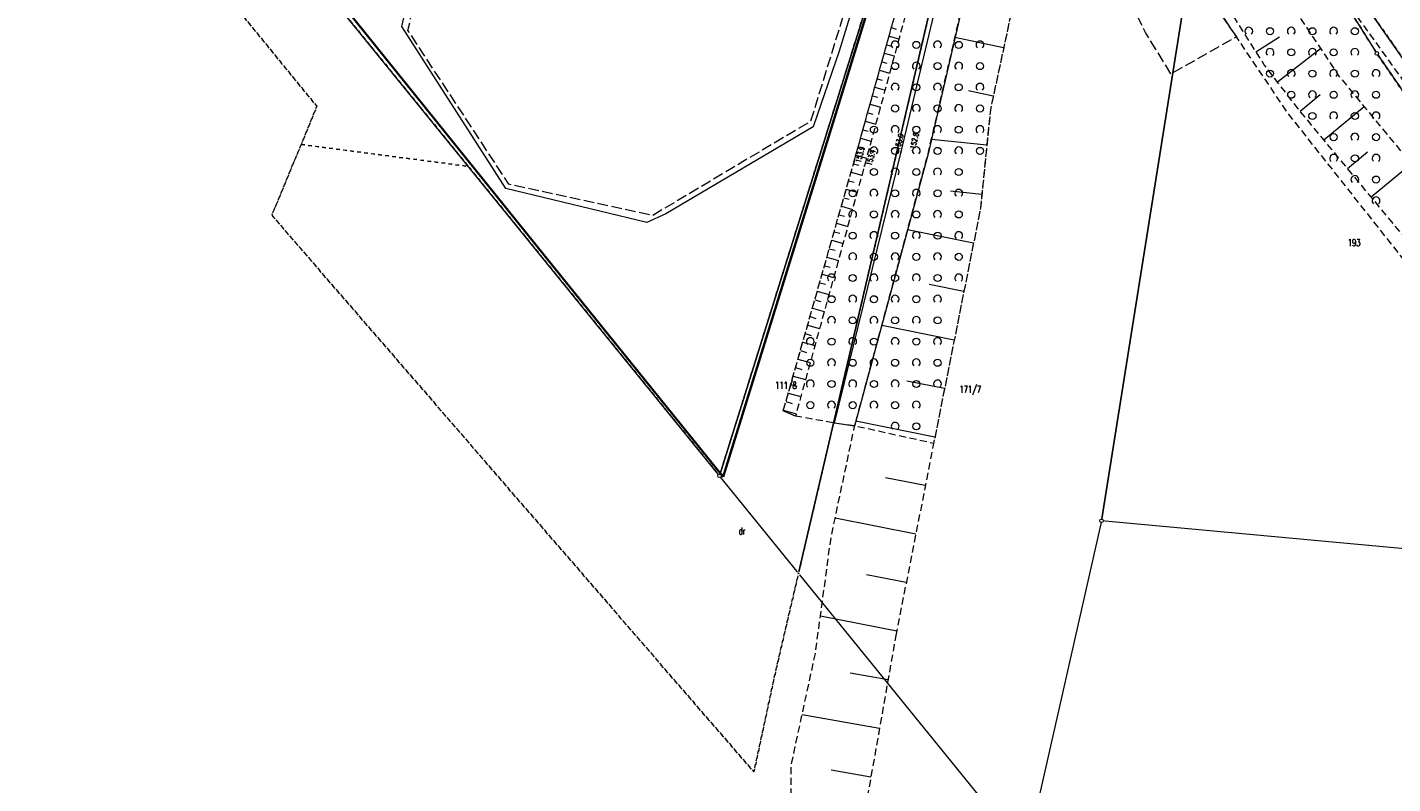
# Model space of a CAD drawing. Header units: metres. Extents: x 6434458 to 6462360, y 5631591 to 5655284.
# Tile 7 of 34: x 6443435 to 6443629, y 5638914 to 5639021. Entities that reach past the tile are written whole.
import ezdxf
from ezdxf.enums import TextEntityAlignment as Align

# ---------------------------------------------------------------- set-up
doc = ezdxf.new("R2010")
doc.units = ezdxf.units.M
doc.set_wipeout_variables(frame=1)
for name, pattern in [('L_0_02', [0]), ('L_0_03', [1, 0.5, -0.5]), ('L_0_04', [1.5, 1, -0.5]), ('L_0_06', [2, 1.5, -0.5])]:
    doc.linetypes.add(name, pattern=pattern)
doc.layers.get('0').update_dxf_attribs({"linetype": 'CONTINUOUS', "lineweight": 18})
for name, color, linetype, lineweight in [('EGB_DzialkaEwidencyjna', 7, 'L_0_02', 18), ('EGB_KonturKlasyfikacyjny', 96, 'L_0_06', 18), ('EGB_KonturUzytkuGruntowego', 96, 'L_0_03', 18), ('EGB_PunktGraniczny', 7, 'CONTINUOUS', 18), ('GES_PrzewodElektroenergetyczny', 1, 'CONTINUOUS', 18), ('KR_ObiektKarto', 7, 'CONTINUOUS', 18), ('OT_Komunikacja', 7, 'CONTINUOUS', 18), ('OT_Ogrodzenia', 7, 'CONTINUOUS', 18), ('OT_Rzedna', 7, 'CONTINUOUS', 18), ('OT_Skarpa', 7, 'CONTINUOUS', 18), ('OT_ZagospodarowanieTerenu', 7, 'CONTINUOUS', 18)]:
    doc.layers.add(name, color=color, linetype=linetype, lineweight=lineweight)
doc.styles.get("Standard").update_dxf_attribs({"font": 'simplex.shx'})
doc.linetypes.add('L_0_15_SHX', pattern='A,0,-0.375,-0.75,-0.75,-0.75,-0.75,-0.75,[1,Brzezimierz.shx,S=0.05,R=0,X=0,Y=0],-0.75,-0.75,-0.75,-0.75,-0.375', length=7.5)

# ---------------------------------------------------------------- blocks, each defined once
blk = doc.blocks.new('L_0_02_2')
at = {"color": 0}
blk.add_point((0, 0), dxfattribs=at)
blk = doc.blocks.new('L_0_02_1')
at = {"color": 0}
blk.add_point((0, 0), dxfattribs=at)
blk = doc.blocks.new('OTZZ_2')
at = {"color": 0, "linetype": 'Continuous', "lineweight": 18}
blk.add_circle((0, 0), 1, dxfattribs=at)
blk = doc.blocks.new('OTZK_1')
at = {"color": 0, "linetype": 'Continuous', "lineweight": 18}
blk.add_arc((0, 0), 1.1, 311.1859, 228.8141, dxfattribs=at)
blk = doc.blocks.new('EGPG_S')
at = {"color": 0, "linetype": 'Continuous', "lineweight": 18}
blk.add_wipeout([(0, -0.5), (0.25, -0.43), (0.43, -0.25), (0.5, 0), (0.43, 0.25), (0.25, 0.43), (0, 0.5), (-0.25, 0.43), (-0.43, 0.25), (-0.5, 0), (-0.43, -0.25), (-0.25, -0.43)], dxfattribs=at)
blk.add_circle((0, 0), 0.5, dxfattribs=at)
blk = doc.blocks.new('EGPG_N')
at = {"color": 0, "linetype": 'Continuous', "lineweight": 13}
blk.add_wipeout([(0, -0.5), (0.25, -0.43), (0.43, -0.25), (0.5, 0), (0.43, 0.25), (0.25, 0.43), (0, 0.5), (-0.25, 0.43), (-0.43, 0.25), (-0.5, 0), (-0.43, -0.25), (-0.25, -0.43)], dxfattribs=at)
at = {"linetype": 'Continuous', "lineweight": 13}
blk.add_hatch(color=0, dxfattribs=at).paths.add_polyline_path([(0, -0.1, 1), (0, 0.1, 1)])
at = {"color": 0, "linetype": 'Continuous', "lineweight": 13}
blk.add_circle((0, 0), 0.1, dxfattribs=at)
blk = doc.blocks.new('OTRN')
at = {"linetype": 'Continuous', "lineweight": 13}
blk.add_hatch(color=0, dxfattribs=at).paths.add_polyline_path([(0, -0.09, 1), (0, 0.09, 1)])
at = {"color": 0, "linetype": 'Continuous', "lineweight": 13}
blk.add_circle((0, 0), 0.0906, dxfattribs=at)

msp = doc.modelspace()

# ---------------------------------------------------------------- linework, layer by layer
at = {"layer": 'EGB_DzialkaEwidencyjna', "linetype": 'CONTINUOUS', "lineweight": 18}
for p, q in [((6443590.05, 5639139.14), (6443533.37, 5638957.78)), ((6443533.37, 5638957.78), (6443590.05, 5639139.14)), ((6443590.05, 5639139.14), (6443544.55, 5638943.98)), ((6443544.55, 5638943.98), (6443590.05, 5639139.14)), ((6443616.2, 5639132.18), (6443587.4, 5638951.4)), ((6443587.4, 5638951.4), (6443616.2, 5639132.18)), ((6443652.8, 5638984.07), (6443611.25, 5639043.89)), ((6443616.62, 5639033.01), (6443626.36, 5639017.57)), ((6443533.37, 5638957.78), (6443479.63, 5639024.03)), ((6443626.36, 5639017.57), (6443652, 5638980.2)), ((6443544.55, 5638943.98), (6443533.37, 5638957.78)), ((6443587.4, 5638951.4), (6443576.74, 5638904.32)), ((6443682.36, 5638942.61), (6443587.4, 5638951.4)), ((6443576.74, 5638904.32), (6443544.55, 5638943.98))]:
    msp.add_line(p, q, dxfattribs=at)
at = {"layer": 'EGB_KonturKlasyfikacyjny', "color": 82, "linetype": 'L_0_06', "lineweight": 18, "flags": 128}
msp.add_lwpolyline([(6443616.2, 5639132.18), (6443632.14, 5639205.47), (6443695.83, 5639191.76), (6443736.6, 5639182.65), (6443753.61, 5639178.86), (6443696.66, 5639134.84), (6443759.82, 5639053.87), (6443913.11, 5639008.96), (6443931.4, 5638974.69), (6443953.54, 5639043.79), (6443977.28, 5638950.26), (6444054.75, 5638927.18), (6444047.29, 5638898.77), (6444038.99, 5638868.48), (6444016.08, 5638793.06), (6443976.43, 5638806.2), (6443963.31, 5638764.72), (6443939.13, 5638781.18), (6443881.03, 5638820.85), (6443817.59, 5638862.75), (6443759.45, 5638901.15), (6443701.55, 5638935.78), (6443683.05, 5638947.72), (6443674.72, 5638952.38), (6443652.8, 5638984.07), (6443611.25, 5639043.89), (6443607.59, 5639061.84)], close=True, dxfattribs=at)
at = {"layer": 'EGB_KonturUzytkuGruntowego', "color": 96, "linetype": 'L_0_03', "lineweight": 18, "flags": 128}
for points in [[(6442990.6, 5639609.39), (6443068.1, 5639513.35), (6443129.24, 5639437.58), (6443184.52, 5639369.07), (6443197.1, 5639353.62), (6443245.04, 5639294.72), (6443255.84, 5639281.58), (6443303.6, 5639223.58), (6443353.99, 5639161.22), (6443407.38, 5639095.61), (6443411.6, 5639090.32), (6443440.33, 5639054.34), (6443476.41, 5639010.08), (6443474.2, 5639004.68), (6443470.05, 5638994.67), (6443538.24, 5638915.85), (6443541.29, 5638930), (6443544.55, 5638943.98), (6443590.05, 5639139.14), (6443591.51, 5639145.8), (6443607.21, 5639217.43), (6443629.54, 5639314.88), (6443668.4, 5639484.38), (6443669.43, 5639488.88), (6443673.45, 5639506.42), (6443681.42, 5639541.22), (6443684.92, 5639556.48), (6443603.59, 5639573.28), (6443557.87, 5639580.21), (6443541.91, 5639583.55), (6443520.56, 5639588.01), (6443508.07, 5639590.26), (6443475.6, 5639596.1), (6443466.84, 5639597.72), (6443453.16, 5639600.15), (6443448.95, 5639600.9), (6443448.02, 5639597.56), (6443438.9, 5639599.1), (6443396.17, 5639606.27), (6443322.18, 5639619.21), (6443251.23, 5639624.71), (6443212.99, 5639622.38), (6443134.18, 5639617.57), (6443098.93, 5639615.42)], [(6443616.2, 5639132.18), (6443632.14, 5639205.47), (6443695.83, 5639191.76), (6443736.6, 5639182.65), (6443753.61, 5639178.86), (6443696.66, 5639134.84), (6443759.82, 5639053.87), (6443913.11, 5639008.96), (6443931.4, 5638974.69), (6443953.54, 5639043.79), (6443977.28, 5638950.26), (6444054.75, 5638927.18), (6444047.29, 5638898.77), (6444038.99, 5638868.48), (6444016.08, 5638793.06), (6443976.43, 5638806.2), (6443963.31, 5638764.72), (6443939.13, 5638781.18), (6443881.03, 5638820.85), (6443817.59, 5638862.75), (6443759.45, 5638901.15), (6443701.55, 5638935.78), (6443683.05, 5638947.72), (6443674.72, 5638952.38), (6443652.8, 5638984.07), (6443611.25, 5639043.89), (6443607.59, 5639061.84)], [(6443607.59, 5639061.84), (6443611.25, 5639043.89), (6443616.62, 5639033.01), (6443626.36, 5639017.57), (6443652, 5638980.2), (6443674.72, 5638952.38), (6443683.05, 5638947.72), (6443701.55, 5638935.78), (6443759.45, 5638901.15), (6443817.59, 5638862.75), (6443881.03, 5638820.85), (6443939.13, 5638781.18), (6443963.31, 5638764.72), (6443999.9, 5638739.81), (6444016.08, 5638793.06), (6444038.99, 5638868.48), (6444047.29, 5638898.77), (6444054.75, 5638927.18), (6444094.07, 5639068.78), (6444102.68, 5639099.78), (6444053.63, 5639111.7), (6444014.49, 5639121.21), (6443952.29, 5639134.57), (6443882.88, 5639150.76), (6443817.74, 5639165.77), (6443756.31, 5639178.26), (6443753.61, 5639178.86), (6443736.6, 5639182.65), (6443695.83, 5639191.76), (6443632.14, 5639205.47), (6443616.2, 5639132.18)], [(6443483.97, 5639043.58), (6443521, 5639035.09), (6443550.42, 5639157.8), (6443558.05, 5639154.98), (6443591.51, 5639145.8), (6443590.05, 5639139.14), (6443533.37, 5638957.78), (6443497.84, 5639001.58), (6443479.63, 5639024.03)], [(6443474.2, 5639004.68), (6443497.84, 5639001.58), (6443533.37, 5638957.78), (6443590.05, 5639139.14), (6443544.55, 5638943.98), (6443541.29, 5638930), (6443538.24, 5638915.85), (6443470.05, 5638994.67)], [(6443441.35, 5639071.23), (6443443.53, 5639068.54), (6443479.63, 5639024.03), (6443497.84, 5639001.58), (6443474.2, 5639004.68), (6443476.41, 5639010.08), (6443440.33, 5639054.34), (6443411.6, 5639090.32), (6443410.35, 5639109.44)], [(6443652.8, 5638984.07), (6443674.72, 5638952.38), (6443652, 5638980.2), (6443626.36, 5639017.57), (6443616.62, 5639033.01), (6443611.25, 5639043.89)]]:
    msp.add_lwpolyline(points, close=True, dxfattribs=at)
at = {"layer": 'EGB_PunktGraniczny'}
for p in [(6443626.36, 5639017.57), (6443533.37, 5638957.78), (6443587.4, 5638951.4), (6443544.55, 5638943.98)]:
    msp.add_point(p, dxfattribs=at)
at = {"layer": 'GES_PrzewodElektroenergetyczny', "color": 1, "linetype": 'Continuous', "lineweight": 18, "flags": 128}
msp.add_lwpolyline([(6443532.02, 5639189.4), (6443526.82, 5639172.01), (6443521.84, 5639150.34), (6443527.63, 5639148.95), (6443535.2, 5639147.16), (6443556.74, 5639141.97), (6443585.93, 5639134.62), (6443580.79, 5639117.44), (6443570.9, 5639084.07), (6443560.32, 5639050.75), (6443550.3, 5639017.91), (6443546.63, 5639007.19), (6443525.8, 5638994.86), (6443523.11, 5638993.65), (6443503.16, 5638998.44), (6443501.55, 5639000.94), (6443488.44, 5639021.4), (6443496.79, 5639057.39)], dxfattribs=at)
at = {"layer": 'KR_ObiektKarto', "linetype": 'Continuous', "lineweight": 18, "flags": 128}
for points in [[(6443557.689, 5639021.217), (6443558.382, 5639021.023)], [(6443557.017, 5639018.809), (6443557.719, 5639018.613)], [(6443557.353, 5639020.013), (6443558.749, 5639019.624)], [(6443573.566, 5639018.361), (6443566.68, 5639019.835)], [(6443609.255, 5639017.815), (6443612.575, 5639019.907)], [(6443556.682, 5639017.604), (6443558.093, 5639017.211)], [(6443612.288, 5639013.537), (6443618.403, 5639018.245)], [(6443556.011, 5639015.196), (6443557.438, 5639014.798)], [(6443556.346, 5639016.4), (6443557.056, 5639016.203)], [(6443555.34, 5639012.788), (6443556.783, 5639012.386)], [(6443555.675, 5639013.992), (6443556.393, 5639013.792)], [(6443555.004, 5639011.584), (6443555.73, 5639011.382)], [(6443572.1, 5639011.516), (6443568.602, 5639012.265)], [(6443615.502, 5639009.386), (6443618.353, 5639011.747)], [(6443554.333, 5639009.176), (6443555.067, 5639008.971)], [(6443554.668, 5639010.38), (6443556.128, 5639009.973)], [(6443618.851, 5639005.342), (6443624.543, 5639010.057)], [(6443553.997, 5639007.972), (6443555.473, 5639007.56)], [(6443553.326, 5639005.563), (6443554.818, 5639005.148)], [(6443553.662, 5639006.767), (6443554.404, 5639006.561)], [(6443571.186, 5639004.584), (6443563.337, 5639005.373)], [(6443552.655, 5639003.155), (6443554.163, 5639002.735)], [(6443552.991, 5639004.359), (6443553.74, 5639004.15)], [(6443622.2, 5639001.299), (6443625.041, 5639003.652)], [(6443552.318, 5639001.951), (6443553.076, 5639001.736)], [(6443625.549, 5638997.256), (6443631.22, 5639001.954)], [(6443551.636, 5638999.546), (6443552.403, 5638999.329)], [(6443551.977, 5639000.749), (6443553.501, 5639000.316)], [(6443551.295, 5638998.344), (6443552.838, 5638997.906)], [(6443570.487, 5638997.619), (6443566.027, 5638998.067)], [(6443550.612, 5638995.939), (6443552.174, 5638995.496)], [(6443550.953, 5638997.141), (6443551.73, 5638996.921)], [(6443549.93, 5638993.534), (6443551.51, 5638993.085)], [(6443550.271, 5638994.736), (6443551.057, 5638994.513)], [(6443549.589, 5638992.331), (6443550.384, 5638992.106)], [(6443569.308, 5638990.726), (6443559.97, 5638992.585)], [(6443548.906, 5638989.926), (6443549.711, 5638989.698)], [(6443549.247, 5638991.129), (6443550.847, 5638990.675)], [(6443548.565, 5638988.723), (6443550.183, 5638988.264)], [(6443547.883, 5638986.318), (6443549.52, 5638985.854)], [(6443548.224, 5638987.521), (6443549.038, 5638987.29)], [(6443547.2, 5638983.913), (6443548.856, 5638983.444)], [(6443547.541, 5638985.116), (6443548.365, 5638984.882)], [(6443567.941, 5638983.861), (6443563.043, 5638984.836)], [(6443546.859, 5638982.711), (6443547.692, 5638982.475)], [(6443546.177, 5638980.306), (6443547.019, 5638980.067)], [(6443546.518, 5638981.508), (6443548.193, 5638981.033)], [(6443545.835, 5638979.103), (6443547.529, 5638978.623)], [(6443566.574, 5638976.996), (6443556.32, 5638979.037)], [(6443545.153, 5638976.698), (6443546.865, 5638976.212)], [(6443545.494, 5638977.901), (6443546.346, 5638977.659)], [(6443544.471, 5638974.293), (6443546.202, 5638973.802)], [(6443544.812, 5638975.496), (6443545.673, 5638975.251)], [(6443544.129, 5638973.091), (6443545, 5638972.844)], [(6443543.447, 5638970.686), (6443544.327, 5638970.436)], [(6443543.788, 5638971.888), (6443545.538, 5638971.392)], [(6443565.207, 5638970.13), (6443559.851, 5638971.197)], [(6443543.106, 5638969.483), (6443544.875, 5638968.981)], [(6443542.423, 5638967.078), (6443544.211, 5638966.571)], [(6443542.765, 5638968.28), (6443543.654, 5638968.028)], [(6443563.84, 5638963.265), (6443552.67, 5638965.489)], [(6443562.487, 5638956.397), (6443556.833, 5638957.509)], [(6443561.137, 5638949.529), (6443549.728, 5638951.772)], [(6443559.786, 5638942.66), (6443554.186, 5638943.762)], [(6443558.435, 5638935.792), (6443547.647, 5638937.913)], [(6443557.212, 5638928.899), (6443551.873, 5638929.841)], [(6443555.997, 5638922.006), (6443545.05, 5638923.935)], [(6443554.782, 5638915.112), (6443549.187, 5638916.098)]]:
    msp.add_lwpolyline(points, dxfattribs=at)
at = {"layer": 'OT_Komunikacja', "color": 7, "linetype": 'L_0_06', "lineweight": 18, "flags": 128}
for points in [[(6443554.65, 5639141.45), (6443585.21, 5639134.18), (6443546.25, 5639007.94), (6443523.93, 5638994.64), (6443503.59, 5638999.04), (6443489.3, 5639020.83), (6443494.09, 5639041.54), (6443496.83, 5639053.2), (6443501.9, 5639051.982), (6443517.5, 5639048.36), (6443517.473, 5639048.241), (6443517.52, 5639048.23), (6443517.44, 5639047.8), (6443523.69, 5639046.32), (6443550.76, 5639159.21), (6443559.26, 5639157.27), (6443558.38, 5639156.65), (6443558.02, 5639155.92), (6443558.03, 5639155)], [(6443597.23, 5639014.66), (6443593.64, 5639020.53), (6443587.28, 5639033.26), (6443580.69, 5639035.01), (6443589.5, 5639081.53), (6443599.36, 5639133.03), (6443608.98, 5639148.13), (6443599.55, 5639099.33), (6443594.03, 5639070.54), (6443593.23, 5639064.34), (6443592.42, 5639044.74), (6443596.84, 5639034.25), (6443606.49, 5639019.92)]]:
    msp.add_lwpolyline(points, close=True, dxfattribs=at)
at = {"layer": 'OT_Komunikacja', "color": 7, "linetype": 'Continuous', "lineweight": 18, "flags": 128}
msp.add_lwpolyline([(6443559.06, 5639003.63), (6443570.19, 5639050.36), (6443577.81, 5639074.04), (6443579.6, 5639083.29), (6443584.45, 5639103.26), (6443588.99, 5639125.97), (6443592.59, 5639126.26), (6443580.58, 5639073.76), (6443573.68, 5639050.12), (6443562.87, 5639003.35), (6443552.49, 5638964.82), (6443549.65, 5638965.25)], close=True, dxfattribs=at)
at = {"layer": 'OT_Ogrodzenia', "linetype": 'CONTINUOUS', "lineweight": 35}
for p, q in [((6443588.85, 5639135.88), (6443549.81, 5639009.07)), ((6443508.78, 5638988.78), (6443480.46, 5639023.92)), ((6443549.81, 5639009.07), (6443533.9, 5638957.61)), ((6443533.9, 5638957.61), (6443508.78, 5638988.78))]:
    msp.add_line(p, q, dxfattribs=at)
at = {"layer": 'OT_Ogrodzenia', "linetype": 'L_0_15_SHX', "lineweight": 35}
for p, q in [((6443588.85, 5639135.88), (6443549.81, 5639009.07)), ((6443508.78, 5638988.78), (6443480.46, 5639023.92)), ((6443549.81, 5639009.07), (6443533.9, 5638957.61)), ((6443533.9, 5638957.61), (6443508.78, 5638988.78))]:
    msp.add_line(p, q, dxfattribs=at)
at = {"layer": 'OT_Skarpa', "color": 7, "linetype": 'L_0_04', "lineweight": 18, "flags": 128}
for points in [[(6443734.64, 5638867.35), (6443743.79, 5638856.28), (6443752.96, 5638841.58), (6443731.07, 5638868.06), (6443703.17, 5638902.21), (6443657.46, 5638958.73), (6443615.25, 5639009.69), (6443610.43, 5639015.95), (6443605.18, 5639024.28), (6443599.57, 5639035.88), (6443595.39, 5639055.02), (6443595.72, 5639070.95), (6443605.84, 5639125.56), (6443614.59, 5639168.6), (6443619.77, 5639194.09), (6443630.55, 5639205.02), (6443616.54, 5639146.22), (6443611.8, 5639128.22), (6443604.64, 5639087.83), (6443601.17, 5639068.86), (6443602.95, 5639050.91), (6443606, 5639036.82), (6443620.99, 5639014.37), (6443640.32, 5638990.91), (6443668.71, 5638953.6), (6443689.88, 5638925.59), (6443707.78, 5638902.08)], [(6443558.36, 5638935.41), (6443554.08, 5638911.13), (6443554.26, 5638910.88), (6443553.11, 5638904.84), (6443543.6, 5638905.15), (6443543.49, 5638916.59), (6443544.15, 5638919.78), (6443546.93, 5638932.61), (6443549.15, 5638949.04), (6443552.49, 5638964.82), (6443562.87, 5639003.35), (6443573.68, 5639050.12), (6443580.58, 5639073.76), (6443592.59, 5639126.26), (6443592.4, 5639130.6), (6443593.76, 5639135.8), (6443589.7, 5639140.76), (6443588.38, 5639146.91), (6443595.35, 5639138.88), (6443595.8, 5639130.51), (6443594.68, 5639125), (6443591.82, 5639108.2), (6443587.68, 5639087.58), (6443582.01, 5639056.54), (6443577.21, 5639035.38), (6443571.69, 5639009.6), (6443570.29, 5638995.66), (6443563.66, 5638962.36)], [(6443542.39, 5638966.96), (6443552.4, 5639002.24), (6443558.01, 5639022.37), (6443567.78, 5639057.68), (6443576.71, 5639083.35), (6443581.89, 5639102.88), (6443588.99, 5639125.97), (6443584.45, 5639103.26), (6443577.61, 5639082.75), (6443574.87, 5639075.28), (6443569.61, 5639057.81), (6443559.44, 5639022.17), (6443553.86, 5639001.62), (6443544.12, 5638966.24)]]:
    msp.add_lwpolyline(points, close=True, dxfattribs=at)
at = {"layer": 'OT_ZagospodarowanieTerenu', "color": 7, "linetype": 'L_0_04', "lineweight": 18, "flags": 128}
for points in [[(6443718.93, 5638879.98), (6443708.94, 5638889.59), (6443701.07, 5638897), (6443693.88, 5638905.04), (6443692.78, 5638910.41), (6443671.52, 5638937.8), (6443666.45, 5638946.21), (6443656.61, 5638958.54), (6443649.72, 5638964.32), (6443647.62, 5638966.83), (6443632.06, 5638986.06), (6443629.22, 5638989.57), (6443613.76, 5639009.14), (6443596.84, 5639034.25), (6443592.42, 5639044.74), (6443594.78, 5639064), (6443599.6, 5639089.7), (6443608.63, 5639137.52), (6443615.61, 5639172.53), (6443620.25, 5639193.83), (6443632.64, 5639204.54), (6443625.48, 5639172.35), (6443617.72, 5639133.92), (6443611.89, 5639100.71), (6443608.58, 5639076.23), (6443608.94, 5639054.39), (6443612.13, 5639038.69), (6443686.01, 5638935.87), (6443711.45, 5638913.37), (6443745.87, 5638891.53), (6443745.63, 5638865.42), (6443742.14, 5638856.15), (6443737.36, 5638857.13)], [(6443552.4, 5639002.24), (6443558.01, 5639022.37), (6443567.78, 5639057.68), (6443576.71, 5639083.35), (6443581.89, 5639102.88), (6443588.99, 5639125.97), (6443592.4, 5639130.6), (6443595.8, 5639130.51), (6443594.68, 5639125), (6443591.82, 5639108.2), (6443587.68, 5639087.58), (6443582.01, 5639056.54), (6443577.21, 5639035.38), (6443571.69, 5639009.6), (6443570.29, 5638995.66), (6443563.66, 5638962.36), (6443552.49, 5638964.82), (6443549.65, 5638965.25), (6443544.12, 5638966.24), (6443542.39, 5638966.96)]]:
    msp.add_lwpolyline(points, close=True, dxfattribs=at)

# ---------------------------------------------------------------- block references
at = {"layer": 'EGB_DzialkaEwidencyjna', "color": 7, "linetype": 'Continuous', "xscale": 0.5, "yscale": 0.5, "zscale": 0.5}
for name, p, rotation in [('L_0_02_2', (6443626.36, 5639017.57), 122.24), ('L_0_02_1', (6443626.36, 5639017.57), 304.45), ('L_0_02_2', (6443533.37, 5638957.78), 72.64), ('L_0_02_1', (6443533.37, 5638957.78), 129.05), ('L_0_02_1', (6443533.37, 5638957.78), 72.64), ('L_0_02_2', (6443533.37, 5638957.78), 309.01), ('L_0_02_2', (6443587.4, 5638951.4), 80.95), ('L_0_02_1', (6443587.4, 5638951.4), 257.2400000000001), ('L_0_02_1', (6443587.4, 5638951.4), 80.95), ('L_0_02_2', (6443587.4, 5638951.4), 354.71), ('L_0_02_2', (6443544.55, 5638943.98), 76.87999999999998), ('L_0_02_1', (6443544.55, 5638943.98), 129.01), ('L_0_02_1', (6443544.55, 5638943.98), 76.87999999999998), ('L_0_02_2', (6443544.55, 5638943.98), 309.06)]:
    msp.add_blockref(name, p, dxfattribs=dict(at, rotation=rotation))
at = {"layer": 'KR_ObiektKarto', "linetype": 'Continuous', "xscale": 0.5, "yscale": 0.5, "zscale": 0.5}
for name, p in [('OTZK_1', (6443608.245, 5639020.715)), ('OTZZ_2', (6443611.245, 5639020.715)), ('OTZK_1', (6443614.245, 5639020.715)), ('OTZZ_2', (6443617.245, 5639020.715)), ('OTZK_1', (6443620.245, 5639020.715)), ('OTZZ_2', (6443623.245, 5639020.715)), ('OTZK_1', (6443558.215, 5639018.775)), ('OTZZ_2', (6443561.215, 5639018.775)), ('OTZK_1', (6443564.215, 5639018.775)), ('OTZZ_2', (6443567.215, 5639018.775)), ('OTZK_1', (6443570.215, 5639018.775)), ('OTZK_1', (6443611.245, 5639017.715)), ('OTZZ_2', (6443614.245, 5639017.715)), ('OTZK_1', (6443617.245, 5639017.715)), ('OTZZ_2', (6443620.245, 5639017.715)), ('OTZK_1', (6443623.245, 5639017.715)), ('OTZZ_2', (6443558.215, 5639015.775)), ('OTZK_1', (6443561.215, 5639015.775)), ('OTZZ_2', (6443564.215, 5639015.775)), ('OTZK_1', (6443567.215, 5639015.775)), ('OTZZ_2', (6443570.215, 5639015.775)), ('OTZZ_2', (6443611.245, 5639014.715)), ('OTZK_1', (6443614.245, 5639014.715)), ('OTZZ_2', (6443617.245, 5639014.715)), ('OTZK_1', (6443620.245, 5639014.715)), ('OTZZ_2', (6443623.245, 5639014.715)), ('OTZK_1', (6443626.245, 5639014.715)), ('OTZK_1', (6443558.215, 5639012.775)), ('OTZZ_2', (6443561.215, 5639012.775)), ('OTZK_1', (6443564.215, 5639012.775)), ('OTZZ_2', (6443567.215, 5639012.775)), ('OTZK_1', (6443570.215, 5639012.775)), ('OTZZ_2', (6443614.245, 5639011.715)), ('OTZK_1', (6443617.245, 5639011.715)), ('OTZZ_2', (6443620.245, 5639011.715)), ('OTZK_1', (6443623.245, 5639011.715)), ('OTZZ_2', (6443626.245, 5639011.715)), ('OTZZ_2', (6443558.215, 5639009.775)), ('OTZK_1', (6443561.215, 5639009.775)), ('OTZZ_2', (6443564.215, 5639009.775)), ('OTZK_1', (6443567.215, 5639009.775)), ('OTZZ_2', (6443570.215, 5639009.775)), ('OTZZ_2', (6443617.245, 5639008.715)), ('OTZK_1', (6443620.245, 5639008.715)), ('OTZZ_2', (6443623.245, 5639008.715)), ('OTZK_1', (6443626.245, 5639008.715)), ('OTZZ_2', (6443555.215, 5639006.775)), ('OTZK_1', (6443558.215, 5639006.775)), ('OTZZ_2', (6443561.215, 5639006.775)), ('OTZK_1', (6443564.215, 5639006.775)), ('OTZZ_2', (6443567.215, 5639006.775)), ('OTZK_1', (6443570.215, 5639006.775)), ('OTZZ_2', (6443620.245, 5639005.715)), ('OTZK_1', (6443623.245, 5639005.715)), ('OTZZ_2', (6443626.245, 5639005.715)), ('OTZK_1', (6443555.215, 5639003.775)), ('OTZZ_2', (6443558.215, 5639003.775)), ('OTZK_1', (6443561.215, 5639003.775)), ('OTZZ_2', (6443564.215, 5639003.775)), ('OTZK_1', (6443567.215, 5639003.775)), ('OTZZ_2', (6443570.215, 5639003.775)), ('OTZK_1', (6443620.245, 5639002.715)), ('OTZZ_2', (6443623.245, 5639002.715)), ('OTZK_1', (6443626.245, 5639002.715)), ('OTZZ_2', (6443555.215, 5639000.775)), ('OTZK_1', (6443558.215, 5639000.775)), ('OTZZ_2', (6443561.215, 5639000.775)), ('OTZK_1', (6443564.215, 5639000.775)), ('OTZZ_2', (6443567.215, 5639000.775)), ('OTZK_1', (6443623.245, 5638999.715)), ('OTZZ_2', (6443626.245, 5638999.715)), ('OTZZ_2', (6443552.215, 5638997.775)), ('OTZK_1', (6443555.215, 5638997.775)), ('OTZZ_2', (6443558.215, 5638997.775)), ('OTZK_1', (6443561.215, 5638997.775)), ('OTZZ_2', (6443564.215, 5638997.775)), ('OTZK_1', (6443567.215, 5638997.775)), ('OTZK_1', (6443626.245, 5638996.715)), ('OTZK_1', (6443552.215, 5638994.775)), ('OTZZ_2', (6443555.215, 5638994.775)), ('OTZK_1', (6443558.215, 5638994.775)), ('OTZZ_2', (6443561.215, 5638994.775)), ('OTZK_1', (6443564.215, 5638994.775)), ('OTZZ_2', (6443567.215, 5638994.775)), ('OTZZ_2', (6443552.215, 5638991.775)), ('OTZK_1', (6443555.215, 5638991.775)), ('OTZZ_2', (6443558.215, 5638991.775)), ('OTZK_1', (6443561.215, 5638991.775)), ('OTZZ_2', (6443564.215, 5638991.775)), ('OTZK_1', (6443567.215, 5638991.775)), ('OTZK_1', (6443552.215, 5638988.775)), ('OTZZ_2', (6443555.215, 5638988.775)), ('OTZK_1', (6443558.215, 5638988.775)), ('OTZZ_2', (6443561.215, 5638988.775)), ('OTZK_1', (6443564.215, 5638988.775)), ('OTZZ_2', (6443567.215, 5638988.775)), ('OTZK_1', (6443549.215, 5638985.775)), ('OTZZ_2', (6443552.215, 5638985.775)), ('OTZK_1', (6443555.215, 5638985.775)), ('OTZZ_2', (6443558.215, 5638985.775)), ('OTZK_1', (6443561.215, 5638985.775)), ('OTZZ_2', (6443564.215, 5638985.775)), ('OTZK_1', (6443567.215, 5638985.775)), ('OTZZ_2', (6443549.215, 5638982.775)), ('OTZK_1', (6443552.215, 5638982.775)), ('OTZZ_2', (6443555.215, 5638982.775)), ('OTZK_1', (6443558.215, 5638982.775)), ('OTZZ_2', (6443561.215, 5638982.775)), ('OTZK_1', (6443564.215, 5638982.775)), ('OTZK_1', (6443549.215, 5638979.775)), ('OTZZ_2', (6443552.215, 5638979.775)), ('OTZK_1', (6443555.215, 5638979.775)), ('OTZZ_2', (6443558.215, 5638979.775)), ('OTZK_1', (6443561.215, 5638979.775)), ('OTZZ_2', (6443564.215, 5638979.775)), ('OTZK_1', (6443546.215, 5638976.775)), ('OTZZ_2', (6443549.215, 5638976.775)), ('OTZK_1', (6443552.215, 5638976.775)), ('OTZZ_2', (6443555.215, 5638976.775)), ('OTZK_1', (6443558.215, 5638976.775)), ('OTZZ_2', (6443561.215, 5638976.775)), ('OTZK_1', (6443564.215, 5638976.775)), ('OTZZ_2', (6443546.215, 5638973.775)), ('OTZK_1', (6443549.215, 5638973.775)), ('OTZZ_2', (6443552.215, 5638973.775)), ('OTZK_1', (6443555.215, 5638973.775)), ('OTZZ_2', (6443558.215, 5638973.775)), ('OTZK_1', (6443561.215, 5638973.775)), ('OTZZ_2', (6443564.215, 5638973.775)), ('OTZK_1', (6443546.215, 5638970.775)), ('OTZZ_2', (6443549.215, 5638970.775)), ('OTZK_1', (6443552.215, 5638970.775)), ('OTZZ_2', (6443555.215, 5638970.775)), ('OTZK_1', (6443558.215, 5638970.775)), ('OTZZ_2', (6443561.215, 5638970.775)), ('OTZK_1', (6443564.215, 5638970.775)), ('OTZK_1', (6443549.215, 5638967.775)), ('OTZK_1', (6443555.215, 5638967.775)), ('OTZK_1', (6443561.215, 5638967.775)), ('OTZZ_2', (6443546.215, 5638967.775)), ('OTZZ_2', (6443552.215, 5638967.775)), ('OTZZ_2', (6443558.215, 5638967.775)), ('OTZK_1', (6443558.215, 5638964.775)), ('OTZZ_2', (6443561.215, 5638964.775))]:
    msp.add_blockref(name, p, dxfattribs=at)
at = {"layer": 'OT_Rzedna', "linetype": 'Continuous', "xscale": 0.5, "yscale": 0.5, "zscale": 0.5}
for p in [(6443559.06, 5639003.63), (6443560.65, 5639003.85), (6443552.4, 5639002.24), (6443553.86, 5639001.62)]:
    msp.add_blockref('OTRN', p, dxfattribs=at)

# ---------------------------------------------------------------- texts
at = {"layer": 'EGB_DzialkaEwidencyjna', "color": 7, "lineweight": 20, "width": 0.66}
for s, p in [('193', (6443622.25, 5638989.967)), ('111/8', (6443541.26, 5638969.767)), ('171/7', (6443567.32, 5638969.217))]:
    msp.add_text(s, height=1, dxfattribs=at).set_placement(p, align=Align.BOTTOM_LEFT)
at = {"layer": 'EGB_KonturUzytkuGruntowego', "color": 96, "lineweight": 20, "width": 0.66}
msp.add_text('dr', height=1, dxfattribs=at).set_placement((6443536.09, 5638949.177), align=Align.BOTTOM_LEFT)
at = {"layer": 'OT_Rzedna', "color": 7, "lineweight": 15, "width": 0.66}
for s, rotation, p in [('153.0', 75.6, (6443558.12, 5639004.01)), ('152.8', 76.3, (6443560.31, 5639004.15)), ('153.9', 75, (6443552.59, 5639002.22)), ('153.4', 74.6, (6443554.12, 5639001.8))]:
    msp.add_text(s, height=0.75, rotation=rotation, dxfattribs=at).set_placement(p, align=Align.TOP_LEFT)

# ---------------------------------------------------------------- next in the draw order: block references
at = {"layer": 'EGB_PunktGraniczny', "linetype": 'Continuous', "xscale": 0.5, "yscale": 0.5, "zscale": 0.5}
for name, p in [('EGPG_S', (6443626.36, 5639017.57)), ('EGPG_S', (6443533.37, 5638957.78)), ('EGPG_S', (6443587.4, 5638951.4)), ('EGPG_N', (6443544.55, 5638943.98))]:
    msp.add_blockref(name, p, dxfattribs=at)

doc.saveas('drawing.dxf')
